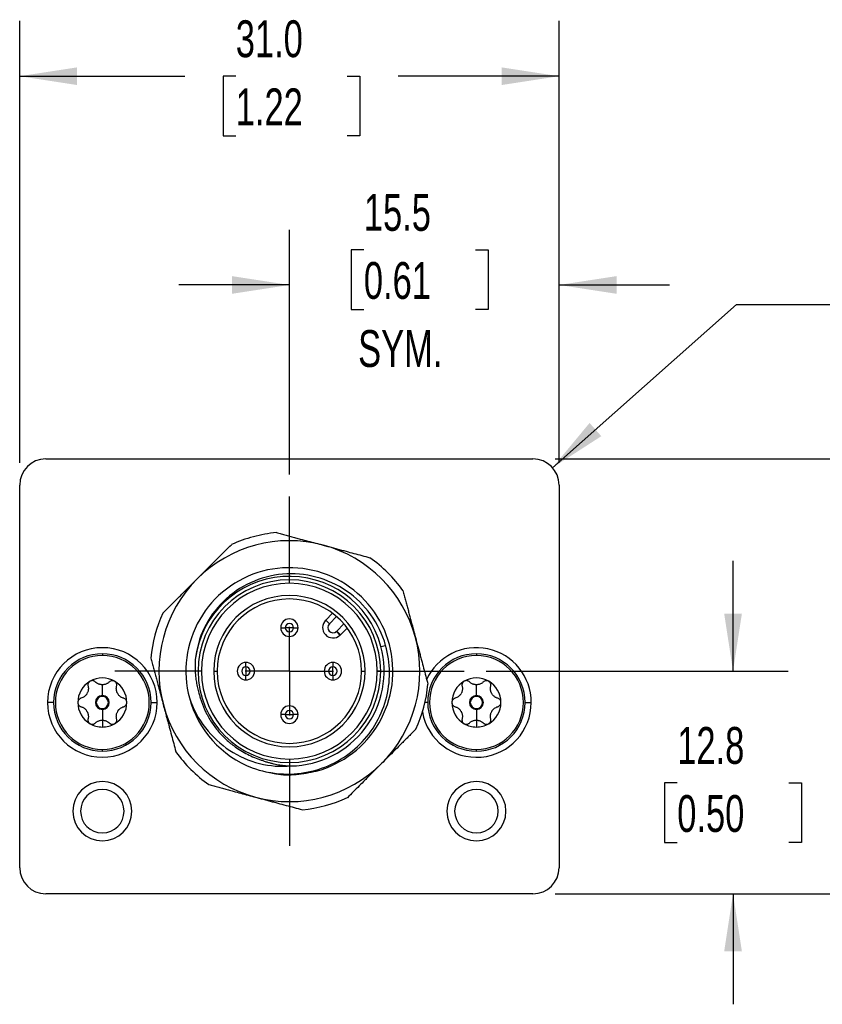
# Model space of a CAD drawing. Header units: millimetres. Extents: x 0 to 279, y 0 to 216.
# Tile 4 of 6: x 191 to 237, y 67 to 124. Entities that reach past the tile are written whole.
import ezdxf

# ---------------------------------------------------------------- set-up
doc = ezdxf.new("R2010")
doc.units = ezdxf.units.MM
doc.linetypes.add('CENTERX2', pattern=[20.32, 12.7, -2.54, 2.54, -2.54])
doc.layers.add('CENTER', color=40, linetype='CENTERX2')
doc.layers.add('DIMENSIONS', color=140, linetype='Continuous', lineweight=25)
doc.styles.add('SLDTEXTSTYLE0', font='TXT', dxfattribs={"width": 0.7})
doc.dimstyles.new('SLDDIMSTYLE0', dxfattribs={"dimtxt": 2.158008, "dimasz": 3.302, "dimexe": 0, "dimexo": 0.0625, "dimgap": 0.539502, "dimtad": 0, "dimtih": 1, "dimtoh": 1, "dimdec": 1, "dimrnd": 1e-09, "dimzin": 12, "dimdsep": 46, "dimtxsty": 'SLDTEXTSTYLE0', "dimsah": 1, "dimcen": 0.09, "dimadec": 0, "dimazin": 3, "dimtfac": 1, "dimtdec": 1, "dimtmove": 0, "dimatfit": 0, "dimfxl": 0, "dimfrac": 2, "dimtolj": 1, "dimtzin": 12, "dimarcsym": 0})
doc.dimstyles.new('SLDDIMSTYLE1', dxfattribs={"dimtxt": 2.158008, "dimasz": 3.302, "dimexe": 0, "dimexo": 0.0625, "dimgap": 0.539502, "dimtad": 0, "dimtih": 1, "dimtoh": 1, "dimdec": 1, "dimrnd": 1e-09, "dimzin": 4, "dimdsep": 46, "dimtxsty": 'SLDTEXTSTYLE0', "dimsah": 1, "dimcen": 0.09, "dimadec": 0, "dimazin": 1, "dimtfac": 1, "dimtdec": 1, "dimtofl": 0, "dimtmove": 0, "dimatfit": 3, "dimfxl": 0, "dimfrac": 2, "dimtolj": 1, "dimtzin": 12, "dimarcsym": 0})
doc.dimstyles.new('SLDDIMSTYLE2', dxfattribs={"dimtxt": 2.158008, "dimasz": 3.302, "dimexe": 0, "dimexo": 0.0625, "dimgap": 0.539502, "dimtad": 0, "dimtih": 1, "dimtoh": 1, "dimdec": 1, "dimrnd": 1e-09, "dimzin": 12, "dimdsep": 46, "dimtxsty": 'SLDTEXTSTYLE0', "dimsah": 1, "dimcen": 0, "dimadec": 0, "dimazin": 3, "dimtfac": 1, "dimtdec": 1, "dimtofl": 0, "dimtmove": 0, "dimatfit": 3, "dimfxl": 0, "dimfrac": 2, "dimtolj": 1, "dimtzin": 12, "dimarcsym": 0})

# ---------------------------------------------------------------- blocks, each defined once
blk = doc.blocks.new('_D')
at = {"layer": 'DIMENSIONS'}
for p, q in [((206.109, 97.477), (206.109, 111.542)), ((221.609, 98.137), (221.609, 111.542)), ((210.39, 110.385), (209.665, 110.385)), ((209.665, 110.385), (209.665, 106.955)), ((216.803, 110.385), (217.527, 110.385)), ((217.527, 110.385), (217.527, 106.955)), ((206.109, 108.367), (199.759, 108.367)), ((221.609, 108.367), (227.959, 108.367)), ((209.665, 106.955), (210.39, 106.955)), ((217.527, 106.955), (216.803, 106.955))]:
    blk.add_line(p, q, dxfattribs=at)
for points in [[(206.109, 108.367), (202.807, 108.875), (202.807, 107.859)], [(221.609, 108.367), (224.911, 107.859), (224.911, 108.875)]]:
    blk.add_solid(points, dxfattribs=at)
at = {"layer": 'DIMENSIONS', "char_height": 2.1167, "attachment_point": 1, "style": 'SLDTEXTSTYLE0'}
for s, insert in [('15.5', (210.39, 113.597)), ('0.61', (210.39, 109.684)), ('SYM.', (210.061, 105.771))]:
    blk.add_mtext(s, dxfattribs=dict(at, insert=insert))
blk = doc.blocks.new('_D_1')
at = {"layer": 'DIMENSIONS'}
for p, q in [((231.609, 86.167), (231.609, 92.517)), ((217.419, 86.167), (234.784, 86.167)), ((228.402, 79.744), (227.678, 79.744)), ((227.678, 79.744), (227.678, 76.314)), ((234.815, 79.744), (235.54, 79.744)), ((235.54, 79.744), (235.54, 76.314)), ((227.678, 76.314), (228.402, 76.314)), ((235.54, 76.314), (234.815, 76.314)), ((221.379, 73.367), (234.784, 73.367)), ((231.609, 73.367), (231.609, 67.017))]:
    blk.add_line(p, q, dxfattribs=at)
for points in [[(231.609, 86.167), (232.117, 89.469), (231.101, 89.469)], [(231.609, 73.367), (231.101, 70.065), (232.117, 70.065)]]:
    blk.add_solid(points, dxfattribs=at)
at = {"layer": 'DIMENSIONS', "char_height": 2.1167, "attachment_point": 1, "style": 'SLDTEXTSTYLE0'}
for s, insert in [('12.8', (228.402, 82.956)), ('0.50', (228.402, 79.043))]:
    blk.add_mtext(s, dxfattribs=dict(at, insert=insert))
blk = doc.blocks.new('_D_2')
at = {"layer": 'DIMENSIONS'}
for p, q in [((221.379, 98.367), (246.784, 98.367)), ((243.609, 98.367), (243.609, 90.719)), ((240.402, 86.806), (239.678, 86.806)), ((239.678, 86.806), (239.678, 83.377)), ((246.815, 86.806), (247.54, 86.806)), ((247.54, 86.806), (247.54, 83.377)), ((239.678, 83.377), (240.402, 83.377)), ((247.54, 83.377), (246.815, 83.377)), ((243.609, 73.367), (243.609, 82.893)), ((221.379, 73.367), (246.784, 73.367))]:
    blk.add_line(p, q, dxfattribs=at)
for points in [[(243.609, 98.367), (243.101, 95.065), (244.117, 95.065)], [(243.609, 73.367), (244.117, 76.669), (243.101, 76.669)]]:
    blk.add_solid(points, dxfattribs=at)
at = {"layer": 'DIMENSIONS', "char_height": 2.1167, "attachment_point": 1, "style": 'SLDTEXTSTYLE0'}
for s, insert in [('25.0', (240.402, 90.018)), ('0.98', (240.402, 86.105))]:
    blk.add_mtext(s, dxfattribs=dict(at, insert=insert))
blk = doc.blocks.new('_D_3')
at = {"layer": 'DIMENSIONS'}
for p, q in [((190.609, 98.137), (190.609, 123.542)), ((221.609, 98.137), (221.609, 123.542)), ((190.609, 120.367), (200.103, 120.367)), ((203.027, 120.367), (202.303, 120.367)), ((202.303, 120.367), (202.303, 116.937)), ((209.44, 120.367), (210.165, 120.367)), ((210.165, 120.367), (210.165, 116.937)), ((221.609, 120.367), (212.364, 120.367)), ((202.303, 116.937), (203.027, 116.937)), ((210.165, 116.937), (209.44, 116.937))]:
    blk.add_line(p, q, dxfattribs=at)
for points in [[(190.609, 120.367), (193.911, 119.859), (193.911, 120.875)], [(221.609, 120.367), (218.307, 120.875), (218.307, 119.859)]]:
    blk.add_solid(points, dxfattribs=at)
at = {"layer": 'DIMENSIONS', "char_height": 2.1167, "attachment_point": 1, "style": 'SLDTEXTSTYLE0'}
for s, insert in [('31.0', (203.027, 123.578)), ('1.22', (203.027, 119.665))]:
    blk.add_mtext(s, dxfattribs=dict(at, insert=insert))
blk = doc.blocks.new('_D_4')
at = {"layer": 'DIMENSIONS'}
for p, q in [((240.402, 110.385), (239.678, 110.385)), ((239.678, 110.385), (239.678, 106.955)), ((246.815, 110.385), (247.54, 110.385)), ((247.54, 110.385), (247.54, 106.955)), ((221.231, 97.862), (231.809, 107.251)), ((231.809, 107.251), (237.365, 107.251)), ((239.678, 106.955), (240.402, 106.955)), ((247.54, 106.955), (246.815, 106.955))]:
    blk.add_line(p, q, dxfattribs=at)
blk.add_solid([(221.231, 97.862), (224.037, 99.674), (223.363, 100.434)], dxfattribs=at)
at = {"layer": 'DIMENSIONS', "char_height": 2.1167, "attachment_point": 1, "style": 'SLDTEXTSTYLE0'}
for s, insert in [('R1.5', (240.318, 113.597)), ('0.06', (240.402, 109.684)), ('TYP.', (240.506, 105.771))]:
    blk.add_mtext(s, dxfattribs=dict(at, insert=insert))
blk = doc.blocks.new('SW_CENTERMARKSYMBOL_0')
at = {"layer": 'CENTER', "color": 0}
for p, q in [((0, 5.08), (0, 10.04)), ((0, 0), (0, 2.54)), ((-5.08, 0), (-10.04, 0)), ((0, 0), (-2.54, 0)), ((0, 0), (0, -2.54)), ((0, 0), (2.54, 0)), ((5.08, 0), (10.04, 0)), ((0, -5.08), (0, -10.04))]:
    blk.add_line(p, q, dxfattribs=at)

msp = doc.modelspace()

# ---------------------------------------------------------------- linework, layer by layer
for p, q in [((192.109, 98.367), (220.109, 98.367)), ((190.609, 74.867), (190.609, 96.867)), ((221.609, 96.867), (221.609, 74.867)), ((208.195, 89.101), (208.588, 89.494)), ((208.195, 89.101), (208.407, 88.889)), ((208.823, 89.306), (208.407, 88.889)), ((208.831, 88.465), (209.248, 88.881)), ((205.609, 88.667), (205.866, 88.667)), ((206.351, 88.667), (205.866, 88.667)), ((206.351, 88.667), (206.609, 88.667)), ((209.016, 88.227), (208.817, 88.452)), ((208.831, 88.465), (209.043, 88.253)), ((209.437, 88.646), (209.043, 88.253)), ((195.359, 87.167), (195.359, 87.067)), ((211.373, 87.577), (211.642, 87.649)), ((216.859, 87.167), (216.859, 87.067)), ((203.609, 86.409), (203.609, 86.667)), ((208.609, 86.667), (208.609, 86.409)), ((201.059, 86.167), (200.859, 86.167)), ((201.759, 86.167), (201.959, 86.167)), ((203.609, 86.409), (203.609, 85.924)), ((208.609, 85.924), (208.609, 86.409)), ((210.259, 86.167), (210.459, 86.167)), ((211.359, 86.167), (211.159, 86.167)), ((203.609, 85.667), (203.609, 85.924)), ((208.609, 85.924), (208.609, 85.667)), ((195.359, 84.767), (195.359, 85.387)), ((216.859, 84.767), (216.859, 85.387)), ((192.559, 84.367), (192.209, 84.367)), ((195.359, 84.717), (195.359, 84.767)), ((198.159, 84.367), (198.509, 84.367)), ((214.059, 84.367), (213.904, 84.367)), ((216.859, 84.717), (216.859, 84.767)), ((219.659, 84.367), (220.009, 84.367)), ((195.359, 84.017), (195.359, 83.967)), ((195.359, 83.967), (195.359, 83.347)), ((216.859, 84.017), (216.859, 83.967)), ((216.859, 83.967), (216.859, 83.347)), ((195.359, 83.347), (195.359, 82.957)), ((205.866, 83.667), (205.609, 83.667)), ((205.866, 83.667), (206.351, 83.667)), ((206.609, 83.667), (206.351, 83.667)), ((216.859, 83.347), (216.859, 82.957)), ((195.359, 81.567), (195.359, 81.667)), ((216.859, 81.567), (216.859, 81.667)), ((220.109, 73.367), (192.109, 73.367))]:
    msp.add_line(p, q)
for centre, radius, start, end in [((192.109, 96.867), 1.5, 90, 180), ((220.109, 96.867), 1.5, 0, 90), ((206.109, 86.167), 8, 95.3641, 105), ((206.109, 86.167), 7.5, 75, 135), ((206.109, 86.167), 8, 105, 114.6359), ((206.109, 86.167), 7.5, 15, 75), ((206.109, 86.167), 8, 35.3641, 54.6359), ((206.109, 86.167), 7.5, 135, 195), ((206.109, 86.167), 5.45, 15, 172.9231), ((206.109, 86.167), 5.25, 360, 180), ((206.109, 86.167), 5.05, 0, 180), ((206.109, 86.167), 4.35, 0, 180), ((206.109, 86.167), 4.15, 0, 180), ((206.109, 86.167), 8, 155.3641, 174.6359), ((206.109, 88.667), 0.5, 0, 180), ((206.109, 88.667), 0.242, 0, 180), ((208.619, 88.677), 0.6, 135, 311.4314), ((208.619, 88.677), 0.3, 135, 311.4314), ((206.109, 88.667), 0.5, 180, 0), ((206.109, 88.667), 0.242, 180, 0), ((208.619, 88.677), 0.3, 311.4314, 315), ((208.619, 88.677), 0.6, 311.4314, 315), ((206.109, 86.167), 7.5, 315, 15), ((195.359, 84.367), 3.15, 0, 180), ((195.359, 84.367), 2.8, 90, 270), ((195.359, 84.367), 2.8, 270, 90), ((206.109, 86.167), 5.45, 271.077, 15), ((216.859, 84.367), 3.15, 0, 155.7097), ((216.859, 84.367), 2.8, 90, 270), ((216.859, 84.367), 2.8, 270, 90), ((195.359, 84.367), 2.7, 90, 270), ((195.359, 84.367), 2.7, 270, 90), ((203.609, 86.167), 0.5, 90, 270), ((203.609, 86.167), 0.5, 270, 90), ((208.609, 86.167), 0.5, 90, 270), ((208.609, 86.167), 0.5, 270, 90), ((216.859, 84.367), 2.7, 90, 270), ((216.859, 84.367), 2.7, 270, 90), ((206.109, 86.167), 5.25, 180, 360), ((206.109, 86.167), 5.05, 180, 0), ((206.109, 86.167), 4.35, 180, 0), ((206.109, 86.167), 4.15, 180, 0), ((203.609, 86.167), 0.242, 90, 270), ((203.609, 86.167), 0.242, 270, 90), ((208.609, 86.167), 0.242, 90, 270), ((208.609, 86.167), 0.242, 270, 90), ((195.359, 84.367), 1.41, 120, 180), ((195.359, 84.367), 1.41, 60, 120), ((195.359, 84.367), 1.41, 0, 60), ((216.859, 84.367), 1.41, 120, 180), ((216.859, 84.367), 1.41, 60, 120), ((216.859, 84.367), 1.41, 0, 60), ((195.359, 84.367), 1.02, 89.791, 90.209), ((206.109, 86.167), 8, 335.3641, 354.6359), ((216.859, 84.367), 1.02, 89.791, 90.209), ((195.359, 84.367), 3.15, 180, 0), ((195.359, 84.367), 1.41, 180, 240), ((195.359, 84.367), 1.02, 149.791, 150.209), ((195.359, 84.367), 0.4, 90, 270), ((195.359, 84.367), 0.35, 90, 270), ((195.359, 84.367), 0.4, 270, 90), ((195.359, 84.367), 0.35, 270, 90), ((195.359, 84.367), 1.41, 300, 0), ((195.359, 84.367), 1.02, 29.791, 30.209), ((206.109, 86.167), 5.95, 195, 248.9999), ((216.859, 84.367), 3.15, 190.0048, 0), ((216.859, 84.367), 1.41, 180, 240), ((216.859, 84.367), 1.02, 149.791, 150.209), ((216.859, 84.367), 0.4, 90, 270), ((216.859, 84.367), 0.35, 90, 270), ((216.859, 84.367), 0.4, 270, 90), ((216.859, 84.367), 0.35, 270, 90), ((216.859, 84.367), 1.41, 300, 0), ((216.859, 84.367), 1.02, 29.791, 30.209), ((195.359, 84.367), 1.02, 209.791, 210.209), ((195.359, 84.367), 1.02, 329.791, 330.209), ((206.109, 86.167), 7.5, 195, 255), ((206.109, 83.667), 0.5, 0, 180), ((206.109, 83.667), 0.242, 0, 180), ((216.859, 84.367), 1.02, 209.791, 210.209), ((216.859, 84.367), 1.02, 329.791, 330.209), ((195.359, 84.367), 1.02, 269.791, 270), ((195.359, 84.367), 1.02, 270, 270.209), ((206.109, 83.667), 0.5, 180, 0), ((206.109, 83.667), 0.242, 180, 0), ((216.859, 84.367), 1.02, 269.791, 270), ((216.859, 84.367), 1.02, 270, 270.209), ((195.359, 84.367), 1.41, 240, 270), ((195.359, 84.367), 1.41, 270, 300), ((216.859, 84.367), 1.41, 240, 270), ((216.859, 84.367), 1.41, 270, 300), ((206.109, 86.167), 8, 215.3641, 234.6359), ((206.109, 86.167), 7.5, 255, 315), ((195.359, 78.117), 1.7, 0, 180), ((216.859, 78.117), 1.7, 0, 180), ((195.359, 78.117), 1.25, 0, 180), ((216.859, 78.117), 1.25, 0, 180), ((206.109, 86.167), 8, 275.3641, 294.6359), ((195.359, 78.117), 1.7, 180, 0), ((195.359, 78.117), 1.25, 180, 0), ((216.859, 78.117), 1.7, 180, 0), ((216.859, 78.117), 1.25, 180, 0), ((192.109, 74.867), 1.5, 180, 270), ((220.109, 74.867), 1.5, 270, 0)]:
    msp.add_arc(centre, radius, start, end)
for points, knots in [([(205.361, 94.132), (205.454, 94.107), (205.638, 94.057), (205.916, 93.983), (206.19, 93.909), (206.462, 93.836), (206.79, 93.749), (207.172, 93.646), (207.612, 93.528), (207.904, 93.45), (208.05, 93.411)], [0, 0, 0, 0, 0.107356, 0.212739, 0.316247, 0.417982, 0.518055, 0.680497, 0.840958, 1, 1, 1, 1]), ([(200.805, 91.47), (200.869, 91.534), (200.997, 91.661), (201.189, 91.854), (201.382, 92.046), (201.575, 92.24), (201.815, 92.48), (202.102, 92.767), (202.438, 93.102), (202.661, 93.325), (202.774, 93.438)], [0, 0, 0, 0, 0.095191, 0.190865, 0.287146, 0.384155, 0.48201, 0.649514, 0.822017, 1, 1, 1, 1]), ([(208.05, 93.411), (208.137, 93.388), (208.312, 93.341), (208.574, 93.271), (208.837, 93.2), (209.102, 93.129), (209.429, 93.041), (209.821, 92.936), (210.28, 92.813), (210.584, 92.732), (210.739, 92.69)], [0, 0, 0, 0, 0.095191, 0.190865, 0.287146, 0.384155, 0.48201, 0.649514, 0.822017, 1, 1, 1, 1]), ([(204.569, 91.914), (203.816, 91.712), (203.105, 91.361), (201.869, 90.413), (201.345, 89.816), (200.566, 88.467), (200.311, 87.715), (200.108, 86.171), (200.16, 85.379), (200.361, 84.627)], [0, 0, 0, 0, 0.25, 0.25, 0.5, 0.5, 0.75, 0.75, 1, 1, 1, 1]), ([(211.642, 87.649), (211.46, 88.282), (211.169, 88.88), (210.405, 89.942), (209.932, 90.404), (208.86, 91.14), (208.263, 91.414), (207.013, 91.743), (206.362, 91.798), (205.083, 91.686), (204.455, 91.519), (203.297, 90.985), (202.766, 90.618), (201.861, 89.73), (201.488, 89.208), (200.94, 88.074), (200.766, 87.461), (200.7, 86.838)], [0, 0, 0, 0, 0.125, 0.125, 0.25, 0.25, 0.375, 0.375, 0.5, 0.5, 0.625, 0.625, 0.75, 0.75, 0.875, 0.875, 1, 1, 1, 1]), ([(207.649, 80.419), (208.401, 80.621), (209.113, 80.972), (210.348, 81.921), (210.872, 82.517), (211.651, 83.866), (211.906, 84.618), (212.109, 86.162), (212.057, 86.954), (211.654, 88.459), (211.303, 89.171), (210.355, 90.407), (209.758, 90.93), (208.409, 91.709), (207.657, 91.964), (206.113, 92.167), (205.321, 92.115), (204.569, 91.914)], [0, 0, 0, 0, 0.125, 0.125, 0.25, 0.25, 0.375, 0.375, 0.5, 0.5, 0.625, 0.625, 0.75, 0.75, 0.875, 0.875, 1, 1, 1, 1]), ([(198.837, 89.501), (198.905, 89.569), (199.04, 89.704), (199.243, 89.908), (199.444, 90.109), (199.643, 90.308), (199.883, 90.547), (200.163, 90.828), (200.485, 91.149), (200.699, 91.363), (200.805, 91.47)], [0, 0, 0, 0, 0.107356, 0.212739, 0.316247, 0.417982, 0.518055, 0.680497, 0.840958, 1, 1, 1, 1]), ([(212.633, 90.797), (212.658, 90.704), (212.707, 90.519), (212.781, 90.242), (212.855, 89.967), (212.928, 89.695), (213.015, 89.368), (213.118, 88.985), (213.236, 88.546), (213.314, 88.253), (213.353, 88.108)], [0, 0, 0, 0, 0.1073561, 0.212739, 0.3162467, 0.4179823, 0.5180547, 0.6804969, 0.8409585, 1, 1, 1, 1]), ([(213.353, 88.108), (213.376, 88.021), (213.423, 87.846), (213.494, 87.584), (213.564, 87.32), (213.635, 87.056), (213.723, 86.728), (213.828, 86.336), (213.951, 85.878), (214.032, 85.573), (214.074, 85.419)], [0, 0, 0, 0, 0.095191, 0.190865, 0.287146, 0.384155, 0.48201, 0.649514, 0.822017, 1, 1, 1, 1]), ([(203.976, 80.612), (204.489, 80.425), (205.026, 80.31), (206.108, 80.229), (206.653, 80.263), (207.712, 80.478), (208.225, 80.659), (209.182, 81.151), (209.624, 81.462), (210.407, 82.192), (210.747, 82.61), (211.3, 83.521), (211.512, 84.013), (211.796, 85.035), (211.866, 85.564), (211.862, 86.619), (211.786, 87.145), (211.642, 87.649)], [0, 0, 0, 0, 0.125, 0.125, 0.25, 0.25, 0.375, 0.375, 0.5, 0.5, 0.625, 0.625, 0.75, 0.75, 0.875, 0.875, 1, 1, 1, 1]), ([(198.144, 86.914), (198.169, 86.82), (198.219, 86.632), (198.295, 86.349), (198.371, 86.068), (198.446, 85.788), (198.534, 85.459), (198.635, 85.081), (198.75, 84.653), (198.826, 84.368), (198.864, 84.225)], [0, 0, 0, 0, 0.109187, 0.216522, 0.322322, 0.426926, 0.530692, 0.688453, 0.844366, 1, 1, 1, 1]), ([(200.7, 86.838), (200.696, 86.773), (200.688, 86.642), (200.685, 86.446), (200.688, 86.249), (200.699, 86.053), (200.72, 85.814), (200.76, 85.533), (200.823, 85.213), (200.882, 85.004), (200.911, 84.899)], [0, 0, 0, 0, 0.100223, 0.200293, 0.300342, 0.400504, 0.50091, 0.667541, 0.8337, 1, 1, 1, 1]), ([(194.654, 85.588), (194.642, 85.58), (194.617, 85.564), (194.586, 85.532), (194.56, 85.495), (194.538, 85.446), (194.524, 85.38), (194.532, 85.334), (194.537, 85.309)], [0, 0, 0, 0, 0.117276, 0.23841, 0.365569, 0.500628, 0.729519, 1, 1, 1, 1]), ([(194.954, 85.55), (194.941, 85.561), (194.916, 85.583), (194.871, 85.605), (194.814, 85.622), (194.737, 85.625), (194.681, 85.6), (194.654, 85.588)], [0, 0, 0, 0, 0.185511, 0.352111, 0.500696, 0.762355, 1, 1, 1, 1]), ([(195.353, 85.387), (195.337, 85.387), (195.306, 85.388), (195.259, 85.394), (195.212, 85.404), (195.165, 85.418), (195.103, 85.442), (195.028, 85.484), (194.98, 85.526), (194.954, 85.55)], [0, 0, 0, 0, 0.090692, 0.184893, 0.283929, 0.388943, 0.500895, 0.726774, 1, 1, 1, 1]), ([(195.764, 85.55), (195.746, 85.533), (195.713, 85.503), (195.656, 85.466), (195.594, 85.433), (195.524, 85.407), (195.445, 85.39), (195.39, 85.388), (195.364, 85.387)], [0, 0, 0, 0, 0.187452, 0.353613, 0.499111, 0.681847, 0.847041, 1, 1, 1, 1]), ([(196.064, 85.588), (196.051, 85.594), (196.025, 85.608), (195.981, 85.619), (195.937, 85.623), (195.883, 85.617), (195.819, 85.596), (195.783, 85.566), (195.764, 85.55)], [0, 0, 0, 0, 0.117276, 0.238411, 0.36557, 0.500629, 0.72952, 1, 1, 1, 1]), ([(196.181, 85.309), (196.184, 85.326), (196.19, 85.358), (196.187, 85.408), (196.173, 85.466), (196.138, 85.534), (196.088, 85.57), (196.064, 85.588)], [0, 0, 0, 0, 0.185512, 0.352113, 0.500698, 0.762356, 1, 1, 1, 1]), ([(216.154, 85.588), (216.142, 85.58), (216.117, 85.564), (216.086, 85.532), (216.06, 85.495), (216.038, 85.446), (216.024, 85.38), (216.032, 85.334), (216.037, 85.309)], [0, 0, 0, 0, 0.117276, 0.23841, 0.365569, 0.500628, 0.729519, 1, 1, 1, 1]), ([(216.454, 85.55), (216.441, 85.561), (216.416, 85.583), (216.371, 85.605), (216.314, 85.622), (216.237, 85.625), (216.181, 85.6), (216.154, 85.588)], [0, 0, 0, 0, 0.185511, 0.352111, 0.500696, 0.762355, 1, 1, 1, 1]), ([(216.853, 85.387), (216.837, 85.387), (216.806, 85.388), (216.759, 85.394), (216.712, 85.404), (216.665, 85.418), (216.603, 85.442), (216.528, 85.484), (216.48, 85.526), (216.454, 85.55)], [0, 0, 0, 0, 0.090692, 0.184893, 0.283929, 0.388943, 0.500895, 0.726774, 1, 1, 1, 1]), ([(217.264, 85.55), (217.246, 85.533), (217.213, 85.503), (217.156, 85.466), (217.094, 85.433), (217.024, 85.407), (216.945, 85.39), (216.89, 85.388), (216.864, 85.387)], [0, 0, 0, 0, 0.187452, 0.353613, 0.499111, 0.681847, 0.847041, 1, 1, 1, 1]), ([(217.564, 85.588), (217.551, 85.594), (217.525, 85.608), (217.481, 85.619), (217.437, 85.623), (217.383, 85.617), (217.319, 85.596), (217.283, 85.566), (217.264, 85.55)], [0, 0, 0, 0, 0.117276, 0.238411, 0.36557, 0.500629, 0.72952, 1, 1, 1, 1]), ([(217.681, 85.309), (217.684, 85.326), (217.69, 85.358), (217.687, 85.408), (217.673, 85.466), (217.638, 85.534), (217.588, 85.57), (217.564, 85.588)], [0, 0, 0, 0, 0.185512, 0.352113, 0.500698, 0.762356, 1, 1, 1, 1]), ([(194.537, 85.309), (194.542, 85.285), (194.552, 85.241), (194.556, 85.173), (194.553, 85.103), (194.54, 85.029), (194.515, 84.951), (194.489, 84.903), (194.477, 84.88)], [0, 0, 0, 0, 0.187534, 0.35369, 0.499109, 0.681786, 0.84695, 1, 1, 1, 1]), ([(196.24, 84.88), (196.233, 84.893), (196.217, 84.921), (196.199, 84.965), (196.184, 85.011), (196.172, 85.059), (196.163, 85.125), (196.161, 85.211), (196.174, 85.274), (196.181, 85.309)], [0, 0, 0, 0, 0.090768, 0.184987, 0.284005, 0.388984, 0.500901, 0.726686, 1, 1, 1, 1]), ([(200.911, 84.899), (200.929, 84.828), (200.966, 84.686), (201.031, 84.476), (201.105, 84.27), (201.187, 84.066), (201.277, 83.866), (201.442, 83.538), (201.71, 83.097), (202.122, 82.578), (202.595, 82.113), (203.063, 81.756), (203.502, 81.488), (203.894, 81.288), (204.167, 81.183), (204.305, 81.13)], [0, 0, 0, 0, 0.041656, 0.083192, 0.12468, 0.16619, 0.207792, 0.249555, 0.374704, 0.499985, 0.62505, 0.750364, 0.833556, 0.91658, 1, 1, 1, 1]), ([(216.037, 85.309), (216.042, 85.285), (216.052, 85.241), (216.056, 85.173), (216.053, 85.103), (216.04, 85.029), (216.015, 84.951), (215.989, 84.903), (215.977, 84.88)], [0, 0, 0, 0, 0.187534, 0.35369, 0.499109, 0.681786, 0.84695, 1, 1, 1, 1]), ([(217.74, 84.88), (217.733, 84.893), (217.717, 84.921), (217.699, 84.965), (217.684, 85.011), (217.672, 85.059), (217.663, 85.125), (217.661, 85.211), (217.674, 85.274), (217.681, 85.309)], [0, 0, 0, 0, 0.090768, 0.184987, 0.284005, 0.388984, 0.500901, 0.726686, 1, 1, 1, 1]), ([(194.132, 84.607), (194.115, 84.602), (194.084, 84.591), (194.043, 84.564), (193.999, 84.522), (193.958, 84.458), (193.952, 84.396), (193.949, 84.367)], [0, 0, 0, 0, 0.185512, 0.352113, 0.500698, 0.762356, 1, 1, 1, 1]), ([(193.949, 84.367), (193.949, 84.352), (193.951, 84.323), (193.963, 84.28), (193.982, 84.239), (194.014, 84.195), (194.064, 84.151), (194.108, 84.135), (194.132, 84.126)], [0, 0, 0, 0, 0.117276, 0.238411, 0.36557, 0.500629, 0.729519, 1, 1, 1, 1]), ([(194.473, 84.873), (194.465, 84.86), (194.449, 84.833), (194.42, 84.795), (194.388, 84.759), (194.352, 84.725), (194.3, 84.684), (194.226, 84.639), (194.165, 84.619), (194.132, 84.607)], [0, 0, 0, 0, 0.0907677, 0.1849869, 0.2840048, 0.3889839, 0.5009012, 0.7266862, 1, 1, 1, 1]), ([(196.586, 84.607), (196.563, 84.615), (196.519, 84.628), (196.459, 84.659), (196.4, 84.696), (196.342, 84.745), (196.287, 84.805), (196.258, 84.851), (196.244, 84.873)], [0, 0, 0, 0, 0.187534, 0.35369, 0.499109, 0.681786, 0.84695, 1, 1, 1, 1]), ([(196.769, 84.367), (196.768, 84.381), (196.766, 84.41), (196.754, 84.453), (196.735, 84.494), (196.704, 84.538), (196.654, 84.582), (196.61, 84.599), (196.586, 84.607)], [0, 0, 0, 0, 0.117276, 0.238411, 0.36557, 0.500629, 0.729519, 1, 1, 1, 1]), ([(196.586, 84.126), (196.602, 84.131), (196.633, 84.142), (196.675, 84.169), (196.718, 84.211), (196.759, 84.275), (196.766, 84.337), (196.769, 84.367)], [0, 0, 0, 0, 0.185512, 0.352113, 0.500698, 0.762356, 1, 1, 1, 1]), ([(200.361, 84.627), (200.572, 84.002), (200.885, 83.418), (201.676, 82.397), (202.152, 81.958), (203.21, 81.266), (203.792, 81.013), (204.991, 80.712), (205.609, 80.665), (206.211, 80.718)], [0, 0, 0, 0, 0.25, 0.25, 0.5, 0.5, 0.75, 0.75, 1, 1, 1, 1]), ([(215.632, 84.607), (215.615, 84.602), (215.584, 84.591), (215.543, 84.564), (215.499, 84.522), (215.458, 84.458), (215.452, 84.396), (215.449, 84.367)], [0, 0, 0, 0, 0.185512, 0.352113, 0.500698, 0.762356, 1, 1, 1, 1]), ([(215.449, 84.367), (215.449, 84.352), (215.451, 84.323), (215.463, 84.28), (215.482, 84.239), (215.514, 84.195), (215.564, 84.151), (215.608, 84.135), (215.632, 84.126)], [0, 0, 0, 0, 0.117276, 0.238411, 0.36557, 0.500629, 0.729519, 1, 1, 1, 1]), ([(215.973, 84.873), (215.965, 84.86), (215.949, 84.833), (215.92, 84.795), (215.888, 84.759), (215.852, 84.725), (215.8, 84.684), (215.726, 84.639), (215.665, 84.619), (215.632, 84.607)], [0, 0, 0, 0, 0.090768, 0.184987, 0.284005, 0.388984, 0.500901, 0.726686, 1, 1, 1, 1]), ([(218.086, 84.607), (218.063, 84.615), (218.019, 84.628), (217.959, 84.659), (217.9, 84.696), (217.842, 84.745), (217.787, 84.805), (217.758, 84.851), (217.744, 84.873)], [0, 0, 0, 0, 0.187534, 0.35369, 0.499109, 0.681786, 0.84695, 1, 1, 1, 1]), ([(218.269, 84.367), (218.268, 84.381), (218.266, 84.41), (218.254, 84.453), (218.235, 84.494), (218.204, 84.538), (218.154, 84.582), (218.11, 84.599), (218.086, 84.607)], [0, 0, 0, 0, 0.117276, 0.238411, 0.36557, 0.500629, 0.729519, 1, 1, 1, 1]), ([(218.086, 84.126), (218.102, 84.131), (218.133, 84.142), (218.175, 84.169), (218.218, 84.211), (218.259, 84.275), (218.266, 84.337), (218.269, 84.367)], [0, 0, 0, 0, 0.185512, 0.352113, 0.500698, 0.762356, 1, 1, 1, 1]), ([(194.132, 84.126), (194.155, 84.118), (194.198, 84.105), (194.259, 84.075), (194.318, 84.037), (194.375, 83.989), (194.431, 83.928), (194.46, 83.882), (194.473, 83.86)], [0, 0, 0, 0, 0.187534, 0.35369, 0.499109, 0.681786, 0.84695, 1, 1, 1, 1]), ([(194.477, 83.853), (194.485, 83.84), (194.5, 83.812), (194.518, 83.768), (194.534, 83.722), (194.545, 83.674), (194.555, 83.608), (194.557, 83.522), (194.544, 83.459), (194.537, 83.424)], [0, 0, 0, 0, 0.090768, 0.184987, 0.284005, 0.388984, 0.500901, 0.726686, 1, 1, 1, 1]), ([(196.181, 83.424), (196.176, 83.448), (196.166, 83.492), (196.162, 83.56), (196.165, 83.63), (196.178, 83.704), (196.203, 83.782), (196.228, 83.83), (196.24, 83.853)], [0, 0, 0, 0, 0.187534, 0.35369, 0.499109, 0.681786, 0.84695, 1, 1, 1, 1]), ([(196.244, 83.86), (196.252, 83.873), (196.268, 83.9), (196.297, 83.938), (196.329, 83.974), (196.365, 84.008), (196.417, 84.049), (196.491, 84.094), (196.552, 84.115), (196.586, 84.126)], [0, 0, 0, 0, 0.090768, 0.184987, 0.284005, 0.388984, 0.500901, 0.726686, 1, 1, 1, 1]), ([(198.864, 84.225), (198.887, 84.14), (198.933, 83.969), (199.002, 83.713), (199.07, 83.457), (199.139, 83.2), (199.227, 82.872), (199.334, 82.474), (199.46, 82.004), (199.543, 81.694), (199.585, 81.536)], [0, 0, 0, 0, 0.093446, 0.186768, 0.280311, 0.374413, 0.469406, 0.642745, 0.819087, 1, 1, 1, 1]), ([(215.632, 84.126), (215.655, 84.118), (215.698, 84.105), (215.759, 84.075), (215.818, 84.037), (215.875, 83.989), (215.931, 83.928), (215.96, 83.882), (215.973, 83.86)], [0, 0, 0, 0, 0.187534, 0.35369, 0.499109, 0.681786, 0.84695, 1, 1, 1, 1]), ([(215.977, 83.853), (215.985, 83.84), (216, 83.812), (216.018, 83.768), (216.034, 83.722), (216.045, 83.674), (216.055, 83.608), (216.057, 83.522), (216.044, 83.459), (216.037, 83.424)], [0, 0, 0, 0, 0.090768, 0.184987, 0.284005, 0.388984, 0.500901, 0.726686, 1, 1, 1, 1]), ([(217.681, 83.424), (217.676, 83.448), (217.666, 83.492), (217.662, 83.56), (217.665, 83.63), (217.678, 83.704), (217.703, 83.782), (217.728, 83.83), (217.74, 83.853)], [0, 0, 0, 0, 0.187534, 0.35369, 0.499109, 0.681786, 0.84695, 1, 1, 1, 1]), ([(217.744, 83.86), (217.752, 83.873), (217.768, 83.9), (217.797, 83.938), (217.829, 83.974), (217.865, 84.008), (217.917, 84.049), (217.991, 84.094), (218.052, 84.115), (218.086, 84.126)], [0, 0, 0, 0, 0.090768, 0.184987, 0.284005, 0.388984, 0.500901, 0.726686, 1, 1, 1, 1]), ([(194.537, 83.424), (194.533, 83.407), (194.527, 83.375), (194.53, 83.325), (194.544, 83.267), (194.58, 83.199), (194.63, 83.163), (194.654, 83.145)], [0, 0, 0, 0, 0.1855116, 0.3521126, 0.5006976, 0.762356, 1, 1, 1, 1]), ([(194.954, 83.184), (194.972, 83.2), (195.005, 83.23), (195.062, 83.268), (195.124, 83.3), (195.194, 83.326), (195.275, 83.344), (195.329, 83.346), (195.355, 83.347)], [0, 0, 0, 0, 0.187533, 0.35369, 0.499108, 0.681785, 0.846949, 1, 1, 1, 1]), ([(195.362, 83.347), (195.378, 83.346), (195.409, 83.346), (195.457, 83.34), (195.504, 83.33), (195.552, 83.316), (195.613, 83.291), (195.689, 83.25), (195.737, 83.207), (195.764, 83.184)], [0, 0, 0, 0, 0.090768, 0.184987, 0.284005, 0.388984, 0.500901, 0.726686, 1, 1, 1, 1]), ([(196.064, 83.145), (196.076, 83.153), (196.101, 83.169), (196.132, 83.201), (196.157, 83.238), (196.18, 83.288), (196.193, 83.353), (196.185, 83.399), (196.181, 83.424)], [0, 0, 0, 0, 0.117276, 0.2384103, 0.3655687, 0.5006276, 0.7295187, 1, 1, 1, 1]), ([(216.037, 83.424), (216.033, 83.407), (216.027, 83.375), (216.03, 83.325), (216.044, 83.267), (216.08, 83.199), (216.13, 83.163), (216.154, 83.145)], [0, 0, 0, 0, 0.185512, 0.352113, 0.500698, 0.762356, 1, 1, 1, 1]), ([(216.454, 83.184), (216.472, 83.2), (216.505, 83.23), (216.562, 83.268), (216.624, 83.3), (216.694, 83.326), (216.775, 83.344), (216.829, 83.346), (216.855, 83.347)], [0, 0, 0, 0, 0.187533, 0.35369, 0.499108, 0.681785, 0.846949, 1, 1, 1, 1]), ([(216.862, 83.347), (216.878, 83.346), (216.909, 83.346), (216.957, 83.34), (217.004, 83.33), (217.052, 83.316), (217.113, 83.291), (217.189, 83.25), (217.237, 83.207), (217.264, 83.184)], [0, 0, 0, 0, 0.090768, 0.184987, 0.284005, 0.388984, 0.500901, 0.726686, 1, 1, 1, 1]), ([(217.564, 83.145), (217.576, 83.153), (217.601, 83.169), (217.632, 83.201), (217.657, 83.238), (217.68, 83.288), (217.693, 83.353), (217.685, 83.399), (217.681, 83.424)], [0, 0, 0, 0, 0.117276, 0.23841, 0.365569, 0.500628, 0.729519, 1, 1, 1, 1]), ([(194.654, 83.145), (194.667, 83.139), (194.693, 83.126), (194.736, 83.114), (194.764, 83.113), (194.779, 83.112)], [0, 0, 0, 0, 0.322053, 0.653411, 1, 1, 1, 1]), ([(194.779, 83.112), (194.794, 83.113), (194.826, 83.115), (194.871, 83.128), (194.916, 83.151), (194.941, 83.172), (194.954, 83.184)], [0, 0, 0, 0, 0.212949, 0.449419, 0.711304, 1, 1, 1, 1]), ([(195.764, 83.184), (195.777, 83.172), (195.801, 83.151), (195.846, 83.128), (195.891, 83.115), (195.923, 83.113), (195.939, 83.112)], [0, 0, 0, 0, 0.288696, 0.550581, 0.787051, 1, 1, 1, 1]), ([(195.939, 83.112), (195.953, 83.113), (195.982, 83.114), (196.025, 83.126), (196.051, 83.139), (196.064, 83.145)], [0, 0, 0, 0, 0.346589, 0.677947, 1, 1, 1, 1]), ([(213.38, 82.832), (213.312, 82.764), (213.177, 82.629), (212.974, 82.426), (212.773, 82.225), (212.574, 82.025), (212.335, 81.786), (212.054, 81.506), (211.733, 81.184), (211.519, 80.97), (211.412, 80.863)], [0, 0, 0, 0, 0.107356, 0.212739, 0.316247, 0.417982, 0.518055, 0.680497, 0.840958, 1, 1, 1, 1]), ([(216.154, 83.145), (216.167, 83.139), (216.193, 83.126), (216.236, 83.114), (216.264, 83.113), (216.279, 83.112)], [0, 0, 0, 0, 0.322053, 0.653411, 1, 1, 1, 1]), ([(216.279, 83.112), (216.294, 83.113), (216.326, 83.115), (216.371, 83.128), (216.416, 83.151), (216.441, 83.172), (216.454, 83.184)], [0, 0, 0, 0, 0.212949, 0.4494187, 0.7113042, 1, 1, 1, 1]), ([(217.264, 83.184), (217.277, 83.172), (217.301, 83.151), (217.346, 83.128), (217.391, 83.115), (217.423, 83.113), (217.439, 83.112)], [0, 0, 0, 0, 0.2886958, 0.5505813, 0.787051, 1, 1, 1, 1]), ([(217.439, 83.112), (217.453, 83.113), (217.482, 83.114), (217.525, 83.126), (217.551, 83.139), (217.564, 83.145)], [0, 0, 0, 0, 0.346589, 0.677947, 1, 1, 1, 1]), ([(204.305, 81.13), (204.365, 81.106), (204.485, 81.057), (204.669, 80.992), (204.856, 80.933), (205.044, 80.881), (205.278, 80.826), (205.557, 80.775), (205.883, 80.734), (206.102, 80.723), (206.211, 80.718)], [0, 0, 0, 0, 0.099498, 0.198928, 0.298423, 0.398116, 0.498139, 0.66519, 0.832273, 1, 1, 1, 1]), ([(204.931, 80.361), (205.064, 80.327), (205.574, 80.196), (206.505, 80.19), (207.267, 80.343), (207.649, 80.419)], [0, 0, 0, 0, 0.149903, 0.574952, 1, 1, 1, 1]), ([(211.412, 80.863), (211.348, 80.8), (211.22, 80.672), (211.028, 80.48), (210.835, 80.287), (210.642, 80.093), (210.402, 79.854), (210.115, 79.566), (209.779, 79.231), (209.557, 79.008), (209.443, 78.895)], [0, 0, 0, 0, 0.095191, 0.190865, 0.287146, 0.384155, 0.48201, 0.649514, 0.822017, 1, 1, 1, 1]), ([(201.479, 79.643), (201.573, 79.617), (201.761, 79.567), (202.044, 79.491), (202.325, 79.416), (202.605, 79.341), (202.934, 79.253), (203.312, 79.151), (203.74, 79.037), (204.025, 78.96), (204.168, 78.922)], [0, 0, 0, 0, 0.109187, 0.216522, 0.322322, 0.426926, 0.530692, 0.688453, 0.844366, 1, 1, 1, 1]), ([(204.168, 78.922), (204.253, 78.899), (204.424, 78.853), (204.68, 78.785), (204.936, 78.716), (205.193, 78.647), (205.521, 78.56), (205.919, 78.453), (206.389, 78.327), (206.699, 78.244), (206.857, 78.202)], [0, 0, 0, 0, 0.093446, 0.186769, 0.280311, 0.374413, 0.469406, 0.642745, 0.819087, 1, 1, 1, 1])]:
    msp.add_open_spline(points, degree=3, knots=knots)
for points in [[(195.355, 85.387), (195.354, 85.387), (195.354, 85.387), (195.353, 85.387)], [(195.364, 85.387), (195.364, 85.387), (195.363, 85.387), (195.362, 85.387)], [(216.855, 85.387), (216.854, 85.387), (216.854, 85.387), (216.853, 85.387)], [(216.864, 85.387), (216.864, 85.387), (216.863, 85.387), (216.862, 85.387)]]:
    msp.add_open_spline(points, degree=3)

# ---------------------------------------------------------------- block references
at = {"layer": 'CENTER'}
msp.add_blockref('SW_CENTERMARKSYMBOL_0', (206.109, 86.167), dxfattribs=at)

# ---------------------------------------------------------------- dimensions: what is measured, and where the dimension line sits
at = {"layer": 'DIMENSIONS'}
dim = msp.add_linear_dim(base=(221.609, 120.367), p1=(190.609, 96.867), p2=(221.609, 96.867), dimstyle='SLDDIMSTYLE1', dxfattribs=at)
dim.commit()
dim.dimension.update_dxf_attribs({"geometry": '_D_3', "text_midpoint": (206.234, 120.367), "dimtype": 160})
dim = msp.add_linear_dim(base=(206.109, 108.367), p1=(221.609, 96.867), p2=(206.109, 96.207), text='<>\\PSYM.', dimstyle='SLDDIMSTYLE0', dxfattribs=at)
dim.commit()
dim.dimension.update_dxf_attribs({"geometry": '_D', "text_midpoint": (213.596, 108.367), "dimtype": 160})
dim = msp.add_radius_dim(center=(220.109, 96.867), mpoint=(221.231, 97.862), text='<>\\PTYP.', dimstyle='SLDDIMSTYLE2', dxfattribs=at)
dim.commit()
dim.dimension.update_dxf_attribs({"geometry": '_D_4', "text_midpoint": (243.609, 108.367), "dimtype": 164})
for base, p1, p2, dimstyle, picture, middle in [((243.609, 73.367), (220.109, 98.367), (220.109, 73.367), 'SLDDIMSTYLE1', '_D_2', (243.609, 86.806)), ((231.609, 86.167), (220.109, 73.367), (216.149, 86.167), 'SLDDIMSTYLE0', '_D_1', (231.609, 79.744))]:
    dim = msp.add_linear_dim(base=base, p1=p1, p2=p2, angle=90, dimstyle=dimstyle, dxfattribs=at)
    dim.commit()
    dim.dimension.update_dxf_attribs({"geometry": picture, "text_midpoint": middle, "dimtype": 160})

doc.saveas('drawing.dxf')
